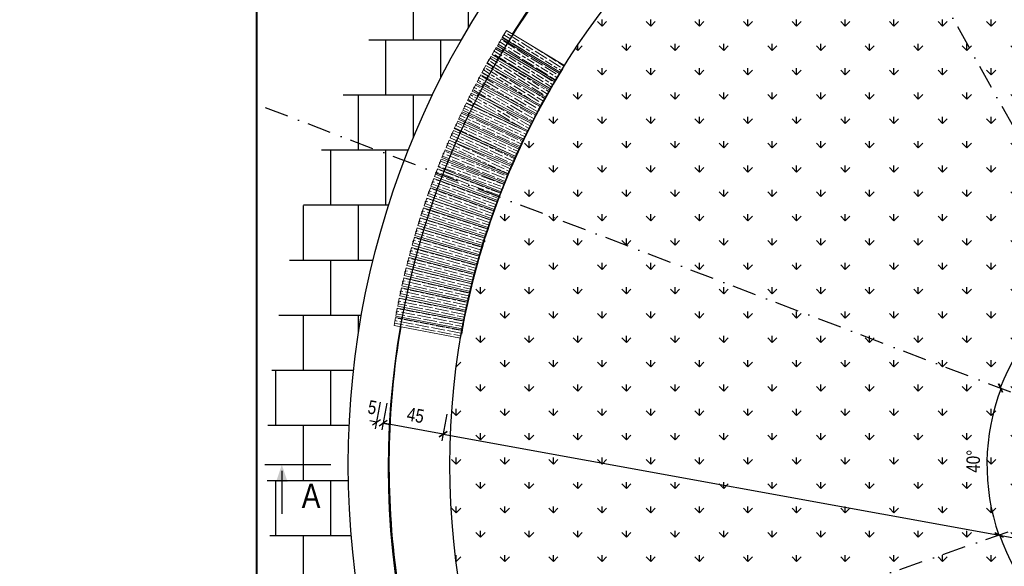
# Model space of a CAD drawing. Header units: millimetres. Extents: x 4078 to 6827, y 2235 to 4193.
# Tile 5 of 16: x 4078 to 4805, y 3391 to 3794. Entities that reach past the tile are written whole.
import ezdxf

# ---------------------------------------------------------------- set-up
doc = ezdxf.new("R2010")
doc.units = ezdxf.units.MM
doc.linetypes.add('Kropki i Kreski', pattern=[670.277762, 352.777767, -176.388884, 0, -141.111112])
doc.layers.add('G-Ramka', color=5, linetype='Continuous', lineweight=40)
doc.layers.add('OTK_L_2_Nr_Pióra__7', color=7, linetype='Continuous', lineweight=18)
doc.styles.add('Arial CE', font='arial.ttf', dxfattribs={"width": 0.8})
doc.styles.add('Arial-GG', font='arial.ttf')
doc.styles.add('ARIAL1', font='ARIALN.TTF')
doc.dimstyles.new('Kon 50', dxfattribs={"dimscale": 5, "dimtxt": 2, "dimasz": 1, "dimexe": 1, "dimexo": 1, "dimgap": 1, "dimtad": 1, "dimdec": 0, "dimzin": 0, "dimtxsty": 'Arial CE', "dimblk": 'OBLIQUE', "dimcen": 0.09, "dimadec": 0, "dimazin": 0, "dimtfac": 1, "dimtdec": 0, "dimtofl": 0, "dimtmove": 0, "dimatfit": 3, "dimldrblk": 'OBLIQUE', "dimfxl": 0, "dimtolj": 1, "dimtzin": 0, "dimarcsym": 0})
doc.dimstyles.new('S-1 do 10-GG', dxfattribs={"dimscale": 10, "dimtxt": 2.2, "dimasz": 2, "dimexe": 1, "dimexo": 2, "dimgap": 0.6, "dimtad": 1, "dimdec": 0, "dimrnd": 1, "dimtxsty": 'Arial-GG', "dimcen": 0, "dimclrd": 256, "dimclre": 256, "dimclrt": 7, "dimadec": 0, "dimazin": 0, "dimtfac": 1, "dimtdec": 0, "dimtix": 1, "dimtmove": 0, "dimatfit": 2, "dimfxl": 0, "dimlwd": 5, "dimlwe": 5, "dimarcsym": 0})
pattern_1 = [(339.84705, (11212.0134, 3588.964), (-2.0671643, -5.6326576), [10, -2]), (339.84705, (11209.447, 3587.7753), (-2.0671643, -5.6326576), [6, -1.5, 3, -1.5]), (339.84705, (11205.9414, 3586.9313), (-2.0671643, -5.6326576), [10, -2])]
pattern_2 = [(335, (5971.214, -3817.487), (-2.5357096, -5.4378467), [10, -2]), (335, (5968.556, -3818.4545), (-2.5357096, -5.4378467), [6, -1.5, 3, -1.5]), (335, (5964.992, -3818.999), (-2.5357096, -5.4378467), [10, -2])]
pattern_3 = [(330, (5971.214, -3817.487), (-3, -5.1961524), [10, -2]), (330, (5968.4817, -3818.219), (-3, -5.1961524), [6, -1.5, 3, -1.5]), (330, (5964.8836, -3818.451), (-3, -5.1961524), [10, -2])]
pattern_4 = [(328, (5971.214, -3817.487), (-3.1795156, -5.0882886), [10, -2]), (328, (5968.458, -3818.1234), (-3.1795156, -5.0882886), [6, -1.5, 3, -1.5]), (328, (5964.854, -3818.2297), (-3.1795156, -5.0882886), [10, -2])]

# ---------------------------------------------------------------- blocks, each defined once
blk = doc.blocks.new('_Oblique')
at = {"color": 0, "linetype": 'ByBlock', "lineweight": -2}
blk.add_line((-0.5, -0.5), (0.5, 0.5), dxfattribs=at)
blk = doc.blocks.new('*D3')
at = {"color": 0, "lineweight": -2}
for p, q in [((4393.4, 3503.23), (4389.82, 3483.56)), ((4390.71, 3488.47), (5482.76, 3290.02)), ((5485.44, 3304.78), (5481.86, 3285.1))]:
    blk.add_line(p, q, dxfattribs=at)
at = {"layer": 'Defpoints', "color": 0}
for p in [(4404.65, 3565.16), (5497.68, 3372.16), (5482.76, 3290.02)]:
    blk.add_point(p, dxfattribs=at)
at = {"color": 0, "lineweight": -2, "xscale": 5, "yscale": 5, "zscale": 5}
for p, rotation in [((4390.71, 3488.47), 169.7000486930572), ((5482.76, 3290.02), 349.7000486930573)]:
    blk.add_blockref('_Oblique', p, dxfattribs=dict(at, rotation=rotation))
at = {"color": 0, "insert": (4938.54, 3399.19), "char_height": 10, "attachment_point": 5, "rotation": 349.70005, "style": 'Arial CE'}
blk.add_mtext('\\A1;1110', dxfattribs=at)
blk = doc.blocks.new('*D6')
at = {"color": 0, "lineweight": -2}
for p, q in [((4349.12, 3511.28), (4345.55, 3491.6)), ((4393.4, 3503.23), (4389.82, 3483.56)), ((4390.71, 3488.47), (4346.44, 3496.52))]:
    blk.add_line(p, q, dxfattribs=at)
at = {"layer": 'Defpoints', "color": 0}
for p in [(4360.38, 3573.2), (4404.65, 3565.16), (4346.44, 3496.52)]:
    blk.add_point(p, dxfattribs=at)
at = {"color": 0, "lineweight": -2, "xscale": 5, "yscale": 5, "zscale": 5}
for p, rotation in [((4346.44, 3496.52), 169.7000486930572), ((4390.71, 3488.47), 349.7000486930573)]:
    blk.add_blockref('_Oblique', p, dxfattribs=dict(at, rotation=rotation))
at = {"color": 0, "insert": (4370.38, 3502.42), "char_height": 10, "attachment_point": 5, "rotation": 349.70005, "style": 'Arial CE'}
blk.add_mtext('\\A1;45', dxfattribs=at)
blk = doc.blocks.new('*D7')
at = {"color": 0, "lineweight": -2}
for p, q in [((4344.23, 3512.17), (4340.66, 3492.49)), ((4349.12, 3511.28), (4345.55, 3491.6)), ((4341.55, 3497.41), (4336.63, 3498.3)), ((4346.44, 3496.52), (4351.36, 3495.63))]:
    blk.add_line(p, q, dxfattribs=at)
at = {"layer": 'Defpoints', "color": 0}
for p in [(4360.38, 3573.2), (4354.49, 3568.63), (4341.55, 3497.41)]:
    blk.add_point(p, dxfattribs=at)
at = {"color": 0, "lineweight": -2, "xscale": 5, "yscale": 5, "zscale": 5}
for p, rotation in [((4341.55, 3497.41), 349.7000486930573), ((4346.44, 3496.52), 169.7000486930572)]:
    blk.add_blockref('_Oblique', p, dxfattribs=dict(at, rotation=rotation))
at = {"color": 0, "insert": (4338.43, 3508.23), "char_height": 10, "attachment_point": 5, "rotation": 349.70005, "style": 'Arial CE'}
blk.add_mtext('\\A1;5', dxfattribs=at)
blk = doc.blocks.new('*D9')
at = {"layer": 'Defpoints', "color": 0, "ltscale": 2}
for p in [(-10, 167.36), (539.84, 0), (539.84, -52)]:
    blk.add_point(p, dxfattribs=at)
at = {"layer": 'Defpoints', "color": 7, "ltscale": 2, "insert": (158.4, -26.15), "char_height": 33, "attachment_point": 5, "style": 'Arial-GG'}
blk.add_mtext('297 x 550', dxfattribs=at)
blk = doc.blocks.new('*D16')
at = {"color": 0, "lineweight": -2}
blk.add_arc((4950.71, 3465.92), 158.03, 79.41646, 119.12276, dxfattribs=at)
at = {"layer": 'Defpoints', "color": 0}
for p in [(5086.62, 4193.33), (4590.56, 4112.37), (4943.39, 3623.78), (4950.71, 3465.92), (4950.71, 3465.92)]:
    blk.add_point(p, dxfattribs=at)
at = {"color": 0, "lineweight": -2, "xscale": 5, "yscale": 5, "zscale": 5}
for p, rotation in [((4979.73, 3621.26), 349.4164594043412), ((4873.8, 3603.97), 209.1227639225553)]:
    blk.add_blockref('_Oblique', p, dxfattribs=dict(at, rotation=rotation))
at = {"color": 0, "insert": (4923.62, 3631.86), "char_height": 10, "attachment_point": 5, "rotation": 9.26961, "style": 'Arial CE'}
blk.add_mtext('\\A1;40°', dxfattribs=at)
blk = doc.blocks.new('*D20')
at = {"color": 0, "lineweight": -2}
blk.add_arc((4950.7, 3465.94), 159.01, 119.12276, 159.12401, dxfattribs=at)
at = {"layer": 'Defpoints', "color": 0}
for p in [(4590.56, 4112.37), (4259.29, 3729.63), (4843.36, 3583.25), (4950.71, 3465.92), (4950.72, 3465.93)]:
    blk.add_point(p, dxfattribs=at)
at = {"color": 0, "lineweight": -2, "xscale": 5, "yscale": 5, "zscale": 5}
for p, rotation in [((4873.31, 3604.84), 29.12276392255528), ((4802.13, 3522.6), 249.124010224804)]:
    blk.add_blockref('_Oblique', p, dxfattribs=dict(at, rotation=rotation))
at = {"color": 0, "insert": (4822.83, 3576.61), "char_height": 10, "attachment_point": 5, "rotation": 49.12339, "style": 'Arial CE'}
blk.add_mtext('\\A1;40°', dxfattribs=at)
blk = doc.blocks.new('*D21')
at = {"color": 0, "lineweight": -2}
blk.add_arc((4950.69, 3465.94), 158.37, 159.12401, 199.12523, dxfattribs=at)
at = {"layer": 'Defpoints', "color": 0}
for p in [(4259.29, 3729.63), (4793.69, 3486.73), (4950.66, 3465.93), (4950.72, 3465.93), (4251.54, 3223.49)]:
    blk.add_point(p, dxfattribs=at)
at = {"color": 0, "lineweight": -2, "xscale": 5, "yscale": 5, "zscale": 5}
for p, rotation in [((4802.71, 3522.37), 69.12401022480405), ((4801.06, 3414.05), 289.1252314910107)]:
    blk.add_blockref('_Oblique', p, dxfattribs=dict(at, rotation=rotation))
at = {"color": 0, "insert": (4782.23, 3468.51), "char_height": 10, "attachment_point": 5, "rotation": 89.12462, "style": 'Arial CE'}
blk.add_mtext('\\A1;40°', dxfattribs=at)
blk = doc.blocks.new('*D22')
at = {"color": 0, "lineweight": -2}
blk.add_arc((4950.75, 3465.96), 157.82, 199.12523, 239.12086, dxfattribs=at)
at = {"layer": 'Defpoints', "color": 0}
for p in [(4950.66, 3465.93), (4950.72, 3465.91), (4817.59, 3381.27), (4251.54, 3223.49), (4570.93, 2830.8)]:
    blk.add_point(p, dxfattribs=at)
at = {"color": 0, "lineweight": -2, "xscale": 5, "yscale": 5, "zscale": 5}
for p, rotation in [((4801.65, 3414.26), 109.1252314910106), ((4869.76, 3330.52), 329.1208565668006)]:
    blk.add_blockref('_Oblique', p, dxfattribs=dict(at, rotation=rotation))
at = {"color": 0, "insert": (4836.16, 3372.76), "char_height": 10, "attachment_point": 5, "rotation": 309.12304, "style": 'Arial CE'}
blk.add_mtext('\\A1;40°', dxfattribs=at)
blk = doc.blocks.new('*D23')
at = {"color": 0, "lineweight": -2}
blk.add_arc((4950.72, 3465.91), 157.66, 239.12086, 279.12152, dxfattribs=at)
at = {"layer": 'Defpoints', "color": 0}
for p in [(4950.72, 3465.93), (4950.72, 3465.91), (4903.19, 3315.58), (4570.93, 2830.8), (5068.03, 2735.28)]:
    blk.add_point(p, dxfattribs=at)
at = {"color": 0, "lineweight": -2, "xscale": 5, "yscale": 5, "zscale": 5}
for p, rotation in [((4869.8, 3330.6), 149.1208565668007), ((4975.71, 3310.24), 9.121519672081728)]:
    blk.add_blockref('_Oblique', p, dxfattribs=dict(at, rotation=rotation))
at = {"color": 0, "insert": (4922.87, 3321), "char_height": 10, "attachment_point": 5, "rotation": 349.12119, "style": 'Arial CE'}
blk.add_mtext('\\A1;40°', dxfattribs=at)
blk = doc.blocks.new('*U8')
at = {"layer": 'G-Ramka', "color": 0}
blk.add_lwpolyline([(25, 282), (25, 5), (534.84, 5), (534.84, 282)], close=True, dxfattribs=at)
at = {"layer": 'Defpoints', "ltscale": 2}
dim = blk.add_linear_dim(base=(539.84, -52), p1=(-10, 167.36), p2=(539.84, 0), dimstyle='S-1 do 10-GG', override={"dimscale": 15, "dimpost": '297 x <>', "dimse1": 1, "dimse2": 1, "dimsd1": 1, "dimsd2": 1}, dxfattribs=at)
dim.commit()
dim.dimension.update_dxf_attribs({"geometry": '*D9', "text_midpoint": (158.4, -52), "dimtype": 160})

msp = doc.modelspace()

# ---------------------------------------------------------------- hatches: boundary and pattern name
h = msp.add_hatch()
h.set_pattern_fill('AR-B88', color=252, scale=0.2)
h.paths.add_polyline_path([(4260.71, 3465.92, 1), (5640.71, 3465.92, 1)])
h.paths.add_polyline_path([(5580.71, 3465.92, -1), (4320.71, 3465.92, -1)], flags=16)
h.paths.add_polyline_path([(5481.42, 3756.3), (5437.68, 3732.08), (5434.77, 3737.33), (5478.52, 3761.55)], flags=0)
h.paths.add_polyline_path([(5505.71, 3465.92, -0.051339), (5494.02, 3352.85, 0.095216), (5497.23, 3562.3, 0.915914), (4395.71, 3465.92, 1), (5505.71, 3465.92, 0.043667), (5497.23, 3562.3, -0.095216), (5494.02, 3352.85, -0.901966), (4395.71, 3465.92, -1)], flags=0)
h.paths.add_polyline_path([(5000.71, 3465.92, -1), (4900.71, 3465.92, -1)], flags=0)
h.paths.add_polyline_path([(4995.71, 3465.92, -1), (4905.71, 3465.92, -1)], flags=0)
at = {"linetype": 'Continuous'}
h = msp.add_hatch(dxfattribs=at)
h.set_pattern_fill('GRASS', color=74, style=0)
h.paths.add_polyline_path([(4395.71, 3465.92, 1), (5505.71, 3465.92, 1)])
edge = h.paths.add_edge_path(flags=0)
edge.add_arc((4950.71, 3465.92), 50, 0, 180)
edge.add_arc((4950.71, 3465.92), 50, 180, 360)
at = {"lineweight": 15}
h = msp.add_hatch(dxfattribs=at)
h.set_pattern_fill('GOST_WOOD', color=35, angle=238)
h.set_pattern_definition(pattern_4)
h.paths.add_polyline_path([(4434.44, 3781.2), (4437.53, 3786.34), (4480.38, 3760.57), (4477.29, 3755.43)])
h = msp.add_hatch(dxfattribs=at)
h.set_pattern_fill('GOST_WOOD', color=35, angle=238)
h.set_pattern_definition(pattern_4)
h.paths.add_polyline_path([(4426.91, 3768.6), (4429.94, 3773.78), (4473.1, 3748.55), (4470.08, 3743.37)])
h = msp.add_hatch(dxfattribs=at)
h.set_pattern_fill('GOST_WOOD', color=35, angle=238)
h.set_pattern_definition(pattern_4)
h.paths.add_polyline_path([(4430.78, 3775.2), (4433.87, 3780.35), (4476.72, 3754.57), (4473.63, 3749.43)])
h = msp.add_hatch(dxfattribs=at)
h.set_pattern_fill('GOST_WOOD', color=35, angle=238)
h.set_pattern_definition(pattern_4)
h.paths.add_polyline_path([(4423.12, 3761.94), (4426.08, 3767.16), (4469.56, 3742.48), (4466.6, 3737.26)])
h = msp.add_hatch(dxfattribs=at)
h.set_pattern_fill('GOST_WOOD', color=35, angle=238)
h.set_pattern_definition(pattern_4)
h.paths.add_polyline_path([(4419.41, 3755.24), (4422.31, 3760.5), (4466.1, 3736.37), (4463.21, 3731.11)])
h = msp.add_hatch(dxfattribs=at)
h.set_pattern_fill('GOST_WOOD', color=35, angle=240)
h.set_pattern_definition(pattern_3)
h.paths.add_polyline_path([(4415.79, 3748.49), (4418.62, 3753.79), (4462.72, 3730.21), (4459.89, 3724.92)])
h = msp.add_hatch(dxfattribs=at)
h.set_pattern_fill('GOST_WOOD', color=35, angle=240)
h.set_pattern_definition(pattern_3)
h.paths.add_polyline_path([(4412.26, 3741.7), (4415.02, 3747.03), (4459.41, 3724.01), (4456.65, 3718.69)])
h = msp.add_hatch(dxfattribs=at)
h.set_pattern_fill('GOST_WOOD', color=35, angle=240)
h.set_pattern_definition(pattern_3)
h.paths.add_polyline_path([(4408.81, 3734.86), (4411.51, 3740.22), (4456.18, 3717.77), (4453.49, 3712.41)])
h = msp.add_hatch(dxfattribs=at)
h.set_pattern_fill('GOST_WOOD', color=35, angle=245)
h.set_pattern_definition(pattern_2)
h.paths.add_polyline_path([(4405.33, 3727.68), (4407.92, 3733.09), (4453.02, 3711.5), (4450.43, 3706.09)])
h = msp.add_hatch(dxfattribs=at)
h.set_pattern_fill('GOST_WOOD', color=35, angle=245)
h.set_pattern_definition(pattern_2)
h.paths.add_polyline_path([(4402.18, 3721.06), (4404.74, 3726.49), (4449.97, 3705.18), (4447.41, 3699.75)])
h = msp.add_hatch(dxfattribs=at)
h.set_pattern_fill('GOST_WOOD', color=35, angle=245)
h.set_pattern_definition(pattern_2)
h.paths.add_polyline_path([(4398.99, 3714.1), (4401.48, 3719.56), (4446.98, 3698.82), (4444.49, 3693.36)])
h = msp.add_hatch(dxfattribs=at)
h.set_pattern_fill('GOST_WOOD', color=35, angle=245)
h.set_pattern_definition(pattern_2)
h.paths.add_polyline_path([(4395.9, 3707.09), (4398.31, 3712.58), (4444.07, 3692.42), (4441.65, 3686.93)])
h = msp.add_hatch(dxfattribs=at)
h.set_pattern_fill('GOST_WOOD', color=35, angle=245)
h.set_pattern_definition(pattern_2)
h.paths.add_polyline_path([(4392.89, 3700.05), (4395.24, 3705.57), (4441.24, 3685.99), (4438.89, 3680.47)])
h = msp.add_hatch(dxfattribs=at)
h.set_pattern_fill('GOST_WOOD', color=35, angle=248)
h.set_pattern_definition([(338, (5971.214, -3817.487), (-2.2476396, -5.563103), [10, -2]), (338, (5968.61, -3818.592), (-2.2476396, -5.563103), [6, -1.5, 3, -1.5]), (338, (5965.0794, -3819.323), (-2.2476396, -5.563103), [10, -2])])
h.paths.add_polyline_path([(4389.87, 3692.68), (4392.11, 3698.24), (4438.48, 3679.53), (4436.24, 3673.97)])
h = msp.add_hatch(dxfattribs=at)
h.set_pattern_fill('GOST_WOOD', color=35, angle=249.84705)
h.set_pattern_definition(pattern_1)
h.paths.add_polyline_path([(4387.14, 3685.86), (4389.35, 3691.43), (4435.84, 3673.02), (4433.63, 3667.45)])
h = msp.add_hatch(dxfattribs=at)
h.set_pattern_fill('GOST_WOOD', color=35, angle=249.12185)
h.set_pattern_definition([(339.12185, (11213.0695, 3509.7064), (-2.13829, -5.6060427), [10, -2]), (339.12185, (11210.488, 3508.5505), (-2.13829, -5.6060427), [6, -1.5, 3, -1.5]), (339.12185, (11206.972, 3507.751), (-2.13829, -5.6060427), [10, -2])])
h.paths.add_polyline_path([(4386.54, 3684.31), (4384.4, 3678.7), (4431.12, 3660.88), (4433.26, 3666.49)])
h = msp.add_hatch(dxfattribs=at)
h.set_pattern_fill('GOST_WOOD', color=35, angle=249.84705)
h.set_pattern_definition(pattern_1)
h.paths.add_polyline_path([(4383.82, 3677.15), (4381.75, 3671.52), (4428.69, 3654.29), (4430.76, 3659.93)])
h = msp.add_hatch(dxfattribs=at)
h.set_pattern_fill('GOST_WOOD', color=35, angle=250.21748)
h.set_pattern_definition([(340.21748, (11209.934, 3626.2033), (-2.0307056, -5.645904), [10, -2]), (340.21748, (11207.375, 3624.998), (-2.0307056, -5.645904), [6, -1.5, 3, -1.5]), (340.21748, (11203.875, 3624.1317), (-2.0307056, -5.645904), [10, -2])])
h.paths.add_polyline_path([(4381.31, 3670.24), (4379.28, 3664.6), (4426.33, 3647.68), (4428.36, 3653.32)])
h = msp.add_hatch(dxfattribs=at)
h.set_pattern_fill('GOST_WOOD', color=35, angle=251.29747)
h.set_pattern_definition([(341.29747, (11206.892, 3747.409), (-1.9239286, -5.683177), [10, -2]), (341.29747, (11204.3565, 3746.156), (-1.9239286, -5.683177), [6, -1.5, 3, -1.5]), (341.29747, (11200.8736, 3745.2236), (-1.9239286, -5.683177), [10, -2])])
h.paths.add_polyline_path([(4378.65, 3662.73), (4376.73, 3657.05), (4424.09, 3641.02), (4426.01, 3646.7)])
h = msp.add_hatch(dxfattribs=at)
h.set_pattern_fill('GOST_WOOD', color=35, angle=252.02268)
h.set_pattern_definition([(342.02268, (11202.828, 3826.5705), (-1.8518427, -5.7070727), [10, -2]), (342.02268, (11200.3083, 3825.2854), (-1.8518427, -5.7070727), [6, -1.5, 3, -1.5]), (342.02268, (11196.8375, 3824.309), (-1.8518427, -5.7070727), [10, -2])])
h.paths.add_polyline_path([(4376.21, 3655.48), (4374.36, 3649.77), (4421.92, 3634.34), (4423.77, 3640.05)])
h = msp.add_hatch(dxfattribs=at)
h.set_pattern_fill('GOST_WOOD', color=35, angle=252.74789)
h.set_pattern_definition([(342.74789, (11197.762, 3905.674), (-1.77946, -5.730054), [10, -2]), (342.74789, (11195.259, 3904.357), (-1.77946, -5.730054), [6, -1.5, 3, -1.5]), (342.74789, (11191.801, 3903.337), (-1.77946, -5.730054), [10, -2])])
h.paths.add_polyline_path([(4373.85, 3648.19), (4372.08, 3642.46), (4419.83, 3627.63), (4421.6, 3633.36)])
h = msp.add_hatch(dxfattribs=at)
h.set_pattern_fill('GOST_WOOD', color=35, angle=253.4731)
h.set_pattern_definition([(343.4731, (11191.6954, 3984.707), (-1.7067924, -5.752118), [10, -2]), (343.4731, (11189.209, 3983.3587), (-1.7067924, -5.752118), [6, -1.5, 3, -1.5]), (343.4731, (11185.764, 3982.295), (-1.7067924, -5.752118), [10, -2])])
h.paths.add_polyline_path([(4371.59, 3640.87), (4369.89, 3635.12), (4417.82, 3620.9), (4419.53, 3626.65)])
h = msp.add_hatch(dxfattribs=at)
h.set_pattern_fill('GOST_WOOD', color=35, angle=253.82789)
h.set_pattern_definition([(343.82789, (11187.375, 4019.893), (-1.6711416, -5.7625763), [10, -2]), (343.82789, (11184.897, 4018.529), (-1.6711416, -5.7625763), [6, -1.5, 3, -1.5]), (343.82789, (11181.459, 4017.4437), (-1.6711416, -5.7625763), [10, -2])])
h.paths.add_polyline_path([(4369.53, 3633.83), (4367.86, 3628.07), (4415.88, 3614.15), (4417.55, 3619.91)])
h = msp.add_hatch(dxfattribs=at)
h.set_pattern_fill('GOST_WOOD', color=35, angle=254.92353)
h.set_pattern_definition([(344.92353, (11176.564, 4142.5113), (-1.5606484, -5.793477), [10, -2]), (344.92353, (11174.1124, 4141.1004), (-1.5606484, -5.793477), [6, -1.5, 3, -1.5]), (344.92353, (11170.6954, 4139.9496), (-1.5606484, -5.793477), [10, -2])])
h.paths.add_polyline_path([(4367.35, 3626.16), (4365.79, 3620.36), (4414.07, 3607.36), (4415.63, 3613.15)])
h = msp.add_hatch(dxfattribs=at)
h.set_pattern_fill('GOST_WOOD', color=35, angle=255.64874)
h.set_pattern_definition([(345.64874, (11167.501, 4221.257), (-1.4871955, -5.812766), [10, -2]), (345.64874, (11165.068, 4219.8153), (-1.4871955, -5.812766), [6, -1.5, 3, -1.5]), (345.64874, (11161.6657, 4218.6213), (-1.4871955, -5.812766), [10, -2])])
h.paths.add_polyline_path([(4365.37, 3618.76), (4363.88, 3612.95), (4412.32, 3600.56), (4413.81, 3606.37)])
h = msp.add_hatch(dxfattribs=at)
h.set_pattern_fill('GOST_WOOD', color=35, angle=256.37395)
h.set_pattern_definition([(346.37395, (11157.4426, 4299.882), (-1.4135043, -5.831124), [10, -2]), (346.37395, (11155.0277, 4298.4095), (-1.4135043, -5.831124), [6, -1.5, 3, -1.5]), (346.37395, (11151.641, 4297.1725), (-1.4135043, -5.831124), [10, -2])])
h.paths.add_polyline_path([(4363.48, 3611.34), (4362.07, 3605.51), (4410.66, 3593.73), (4412.07, 3599.56)])
h = msp.add_hatch(dxfattribs=at)
h.set_pattern_fill('GOST_WOOD', color=35, angle=257.09916)
h.set_pattern_definition([(347.09916, (11146.3896, 4378.373), (-1.3395867, -5.8485475), [10, -2]), (347.09916, (11143.9936, 4376.87), (-1.3395867, -5.8485475), [6, -1.5, 3, -1.5]), (347.09916, (11140.623, 4375.5905), (-1.3395867, -5.8485475), [10, -2])])
h.paths.add_polyline_path([(4361.69, 3603.9), (4360.35, 3598.05), (4409.08, 3586.88), (4410.42, 3592.73)])
h = msp.add_hatch(dxfattribs=at)
h.set_pattern_fill('GOST_WOOD', color=35, angle=257.82437)
h.set_pattern_definition([(347.82437, (11134.344, 4456.718), (-1.2654545, -5.865034), [10, -2]), (347.82437, (11131.9673, 4455.185), (-1.2654545, -5.865034), [6, -1.5, 3, -1.5]), (347.82437, (11128.613, 4453.863), (-1.2654545, -5.865034), [10, -2])])
h.paths.add_polyline_path([(4359.99, 3596.43), (4358.72, 3590.56), (4407.6, 3580.02), (4408.86, 3585.88)])
h = msp.add_hatch(dxfattribs=at)
h.set_pattern_fill('GOST_WOOD', color=35, angle=258.54958)
h.set_pattern_definition([(348.54958, (11121.308, 4534.9045), (-1.1911195, -5.880581), [10, -2]), (348.54958, (11118.951, 4533.3414), (-1.1911195, -5.880581), [6, -1.5, 3, -1.5]), (348.54958, (11115.6135, 4531.977), (-1.1911195, -5.880581), [10, -2])])
h.paths.add_polyline_path([(4358.38, 3588.94), (4357.19, 3583.06), (4406.2, 3573.13), (4407.39, 3579.01)])
h = msp.add_hatch(dxfattribs=at)
h.set_pattern_fill('GOST_WOOD', color=35, angle=259.27479)
h.set_pattern_definition([(349.27479, (11107.2833, 4612.9195), (-1.1165937, -5.895186), [10, -2]), (349.27479, (11104.946, 4611.3267), (-1.1165937, -5.895186), [6, -1.5, 3, -1.5]), (349.27479, (11101.626, 4609.92), (-1.1165937, -5.895186), [10, -2])])
h.paths.add_polyline_path([(4356.87, 3581.43), (4355.76, 3575.54), (4404.88, 3566.23), (4406, 3572.13)])
h = msp.add_hatch(dxfattribs=at)
h.set_pattern_fill('GOST_WOOD', color=35, angle=259.27479)
h.set_pattern_definition([(349.27479, (11106.02, 4606.0094), (-1.1165937, -5.895186), [10, -2]), (349.27479, (11103.6825, 4604.4165), (-1.1165937, -5.895186), [6, -1.5, 3, -1.5]), (349.27479, (11100.3627, 4603.01), (-1.1165937, -5.895186), [10, -2])])
h.paths.add_polyline_path([(4355.61, 3574.52), (4354.49, 3568.63), (4403.62, 3559.32), (4404.74, 3565.22)])

# ---------------------------------------------------------------- linework, layer by layer
at = {"color": 6, "linetype": 'Kropki i Kreski', "ltscale": 0.05}
for p, q in [((4590.56, 4112.37), (4950.71, 3465.92)), ((4259.29, 3729.63), (4950.72, 3465.93)), ((4251.54, 3223.49), (4950.66, 3465.93))]:
    msp.add_line(p, q, dxfattribs=at)
at = {"color": 5}
msp.add_line((4307.89, 3465.92), (4259, 3465.92), dxfattribs=at)
at = {"color": 2}
msp.add_line((4271.6, 3461.42), (4271.6, 3429.63), dxfattribs=at)
at = {"color": 252}
msp.add_circle((4950.71, 3465.92), 630, dxfattribs=at)
msp.add_circle((4951.91, 3463.75), 601.47)
at = {"color": 2}
msp.add_circle((4950.71, 3465.92), 555, dxfattribs=at)
for centre, radius, start, end in [((4950.71, 3465.92), 600, 130.23372, 148.01165), ((4950.71, 3465.92), 600, 148.58465, 148.68249), ((4950.71, 3465.92), 600, 149.25545, 149.40776), ((4950.71, 3465.92), 600, 150.70598, 150.85829), ((4950.71, 3465.92), 600, 149.98072, 150.13302), ((4950.75, 3465.9), 555, 148.24368, 170), ((4950.71, 3465.92), 600, 151.43125, 151.58356), ((4950.71, 3465.92), 600, 152.15652, 152.30882), ((4950.71, 3465.92), 600, 152.88178, 153.03409), ((4950.71, 3465.92), 600, 153.60705, 153.78716), ((4950.71, 3465.92), 600, 154.36013, 154.48462), ((4950.71, 3465.92), 600, 155.05758, 155.20989), ((4950.71, 3465.92), 600, 155.78285, 155.93515), ((4950.71, 3465.92), 600, 156.50811, 156.66042), ((4950.71, 3465.92), 600, 157.23338, 157.41231), ((4950.71, 3465.92), 600, 157.98528, 158.11095), ((4950.71, 3465.92), 600, 158.68391, 158.83622), ((4950.71, 3465.92), 600, 159.40918, 159.56148), ((4950.71, 3465.92), 600, 160.13444, 160.26011), ((4950.71, 3465.92), 600, 160.83308, 161.01201), ((4950.71, 3465.92), 600, 161.58497, 161.73727), ((4950.71, 3465.92), 600, 162.31023, 162.46254), ((4950.71, 3465.92), 600, 163.0355, 163.1878), ((4950.71, 3465.92), 600, 163.76076, 163.88526), ((4950.71, 3465.92), 600, 164.45823, 164.63833), ((4950.71, 3465.92), 600, 165.21129, 165.3636), ((4950.71, 3465.92), 600, 165.93656, 166.08886), ((4950.71, 3465.92), 600, 166.66182, 166.81412), ((4950.71, 3465.92), 600, 167.38708, 167.53939), ((4950.71, 3465.92), 600, 168.11235, 168.26465), ((4950.71, 3465.92), 600, 168.83761, 168.98991), ((4950.71, 3465.92), 600, 169.56287, 169.66072), ((4950.71, 3465.92), 600, 170.23372, 188.01165)]:
    msp.add_arc(centre, radius, start, end, dxfattribs=at)
for p in [(4432.33, 3777.78), (4428.42, 3771.19), (4424.6, 3764.55), (4420.86, 3757.87), (4475.17, 3752), (4417.21, 3751.14), (4471.59, 3745.96), (4410.16, 3737.54), (4413.64, 3744.36), (4468.08, 3739.87), (4406.77, 3730.68), (4464.65, 3733.74), (4403.46, 3723.77), (4461.3, 3727.57), (4400.24, 3716.83), (4458.03, 3721.35), (4397.11, 3709.84), (4451.72, 3708.8), (4454.84, 3715.09), (4394.06, 3702.81), (4448.69, 3702.46), (4391.11, 3695.75), (4445.73, 3696.09), (4388.24, 3688.64), (4442.86, 3689.68), (4385.47, 3681.51), (4440.07, 3683.23), (4382.79, 3674.34), (4437.36, 3676.75), (4380.19, 3667.13), (4434.73, 3670.24), (4377.69, 3659.89), (4432.19, 3663.69), (4375.28, 3652.62), (4427.35, 3650.5), (4429.72, 3657.11), (4372.96, 3645.32), (4425.05, 3643.86), (4370.74, 3638), (4422.84, 3637.19), (4368.61, 3630.64), (4420.72, 3630.5), (4366.57, 3623.26), (4418.67, 3623.77), (4364.62, 3615.85), (4416.72, 3617.03), (4362.77, 3608.42), (4414.85, 3610.26), (4361.02, 3600.97), (4413.06, 3603.46), (4359.35, 3593.5), (4411.37, 3596.65), (4357.79, 3586), (4409.75, 3589.81), (4356.31, 3578.49), (4408.23, 3582.95), (4406.79, 3576.07), (4405.44, 3569.18)]:
    msp.add_point(p)
msp.add_solid([(4275.8, 3453.32), (4267.4, 3453.32), (4271.6, 3465.92)], dxfattribs=at)
at = {"layer": 'OTK_L_2_Nr_Pióra__7', "linetype": 'Continuous'}
for points in [[(4434.44, 3781.2), (4437.53, 3786.34), (4480.38, 3760.57), (4477.29, 3755.43)], [(4426.91, 3768.6), (4429.94, 3773.78), (4473.1, 3748.55), (4470.08, 3743.37)], [(4430.78, 3775.2), (4433.87, 3780.35), (4476.72, 3754.57), (4473.63, 3749.43)], [(4423.12, 3761.94), (4426.08, 3767.16), (4469.56, 3742.48), (4466.6, 3737.26)], [(4419.41, 3755.24), (4422.31, 3760.5), (4466.1, 3736.37), (4463.21, 3731.11)], [(4415.79, 3748.49), (4418.62, 3753.79), (4462.72, 3730.21), (4459.89, 3724.92)], [(4412.26, 3741.7), (4415.02, 3747.03), (4459.41, 3724.01), (4456.65, 3718.69)], [(4408.81, 3734.86), (4411.51, 3740.22), (4456.18, 3717.77), (4453.49, 3712.41)], [(4405.33, 3727.68), (4407.92, 3733.09), (4453.02, 3711.5), (4450.43, 3706.09)], [(4402.18, 3721.06), (4404.74, 3726.49), (4449.97, 3705.18), (4447.41, 3699.75)], [(4398.99, 3714.1), (4401.48, 3719.56), (4446.98, 3698.82), (4444.49, 3693.36)], [(4395.9, 3707.09), (4398.31, 3712.58), (4444.07, 3692.42), (4441.65, 3686.93)], [(4392.89, 3700.05), (4395.24, 3705.57), (4441.24, 3685.99), (4438.89, 3680.47)], [(4389.87, 3692.68), (4392.11, 3698.24), (4438.48, 3679.53), (4436.24, 3673.97)], [(4387.14, 3685.86), (4389.35, 3691.43), (4435.84, 3673.02), (4433.63, 3667.45)], [(4386.54, 3684.31), (4384.4, 3678.7), (4431.12, 3660.88), (4433.26, 3666.49)], [(4383.82, 3677.15), (4381.75, 3671.52), (4428.69, 3654.29), (4430.76, 3659.93)], [(4381.31, 3670.24), (4379.28, 3664.6), (4426.33, 3647.68), (4428.36, 3653.32)], [(4378.65, 3662.73), (4376.73, 3657.05), (4424.09, 3641.02), (4426.01, 3646.7)], [(4376.21, 3655.48), (4374.36, 3649.77), (4421.92, 3634.34), (4423.77, 3640.05)], [(4373.85, 3648.19), (4372.08, 3642.46), (4419.83, 3627.63), (4421.6, 3633.36)], [(4371.59, 3640.87), (4369.89, 3635.12), (4417.82, 3620.9), (4419.53, 3626.65)], [(4369.53, 3633.83), (4367.86, 3628.07), (4415.88, 3614.15), (4417.55, 3619.91)], [(4367.35, 3626.16), (4365.79, 3620.36), (4414.07, 3607.36), (4415.63, 3613.15)], [(4365.37, 3618.76), (4363.88, 3612.95), (4412.32, 3600.56), (4413.81, 3606.37)], [(4363.48, 3611.34), (4362.07, 3605.51), (4410.66, 3593.73), (4412.07, 3599.56)], [(4361.69, 3603.9), (4360.35, 3598.05), (4409.08, 3586.88), (4410.42, 3592.73)], [(4359.99, 3596.43), (4358.72, 3590.56), (4407.6, 3580.02), (4408.86, 3585.88)], [(4358.38, 3588.94), (4357.19, 3583.06), (4406.2, 3573.13), (4407.39, 3579.01)], [(4356.87, 3581.43), (4355.76, 3575.54), (4404.88, 3566.23), (4406, 3572.13)], [(4355.61, 3574.52), (4354.49, 3568.63), (4403.62, 3559.32), (4404.74, 3565.22)]]:
    msp.add_lwpolyline(points, close=True, dxfattribs=at)

# ---------------------------------------------------------------- block references
at = {"layer": 'G-Ramka', "xscale": 5, "yscale": 5, "zscale": 5}
msp.add_blockref('*U8', (4128.02, 2747.76), dxfattribs=at)

# ---------------------------------------------------------------- texts
at = {"color": 2, "style": 'ARIAL1'}
msp.add_text('A', height=18, dxfattribs=at).set_placement((4286.31, 3434.06))

# ---------------------------------------------------------------- dimensions: what is measured, and where the dimension line sits
for base, line1, line2, picture, middle in [((4943.39, 3623.78), ((4950.71, 3465.92), (5086.62, 4193.33)), ((4590.56, 4112.37), (4950.71, 3465.92)), '*D16', (4923.62, 3631.86)), ((4843.36, 3583.25), ((4259.29, 3729.63), (4950.72, 3465.93)), ((4590.56, 4112.37), (4950.71, 3465.92)), '*D20', (4822.83, 3576.61)), ((4793.69, 3486.73), ((4251.54, 3223.49), (4950.66, 3465.93)), ((4259.29, 3729.63), (4950.72, 3465.93)), '*D21', (4782.23, 3468.51)), ((4817.59, 3381.27), ((4570.93, 2830.8), (4950.72, 3465.91)), ((4251.54, 3223.49), (4950.66, 3465.93)), '*D22', (4836.16, 3372.76)), ((4903.19, 3315.58), ((5068.03, 2735.28), (4950.72, 3465.93)), ((4570.93, 2830.8), (4950.72, 3465.91)), '*D23', (4922.87, 3321))]:
    dim = msp.add_angular_dim_2l(base=base, line1=line1, line2=line2, dimstyle='Kon 50', override={"dimfxl": 2, "dimarcsym": 1})
    dim.commit()
    dim.dimension.update_dxf_attribs({"geometry": picture, "text_midpoint": middle})
dim = msp.add_linear_dim(base=(4341.55, 3497.41), p1=(4360.38, 3573.2), p2=(4354.49, 3568.63), angle=349.70005, dimstyle='Kon 50', override={"dimtmove": 1})
dim.commit()
dim.dimension.update_dxf_attribs({"geometry": '*D7', "text_midpoint": (4336.63, 3498.3), "dimtype": 160})
dim = msp.add_linear_dim(base=(4346.44, 3496.52), p1=(4404.65, 3565.16), p2=(4360.38, 3573.2), angle=349.70005, dimstyle='Kon 50', override={"dimtmove": 1})
dim.commit()
dim.dimension.update_dxf_attribs({"geometry": '*D6', "text_midpoint": (4370.38, 3502.42)})
dim = msp.add_linear_dim(base=(5482.76, 3290.02), p1=(4404.65, 3565.16), p2=(5497.68, 3372.16), angle=349.70005, dimstyle='Kon 50')
dim.commit()
dim.dimension.update_dxf_attribs({"geometry": '*D3', "text_midpoint": (4938.54, 3399.19)})

doc.saveas('drawing.dxf')
